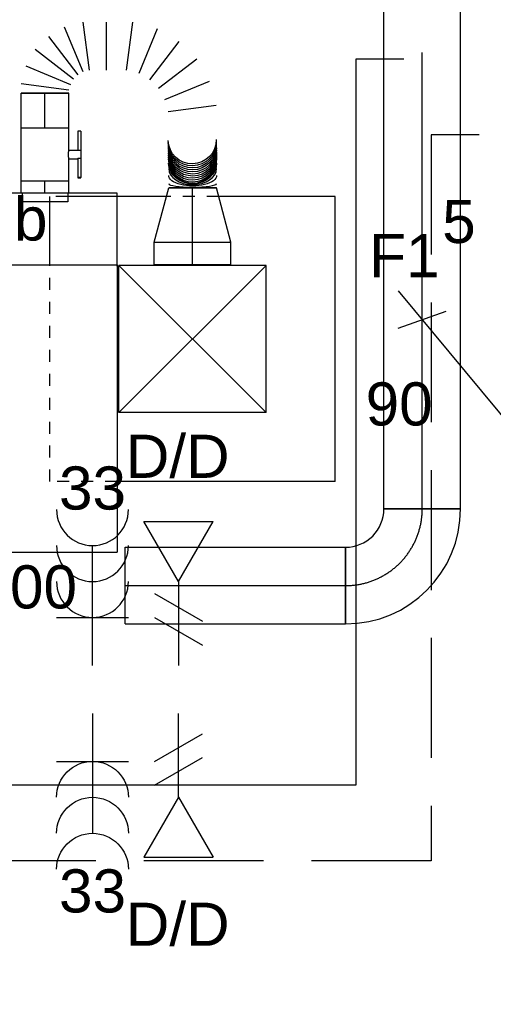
# Model space of a CAD drawing. Extents: x -132501 to 411300, y -42818 to 427495.
# Tile 66 of 256: x 15921 to 16909, y 22294 to 24348. Entities that reach past the tile are written whole.
import ezdxf
from ezdxf.enums import TextEntityAlignment as Align

# ---------------------------------------------------------------- set-up
doc = ezdxf.new("R2010")
doc.units = 0
doc.header["$LTSCALE"] = 50
for name, pattern in [('2322140', [45, 40, -5]), ('2322203', [45, 5, -2, 5, -2, 5, -2, 5, -2, 5, -2, 5, -5]), ('CENTER2', [28.575000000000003, 19.05, -3.175, 3.175, -3.175]), ('STREEPJES', [0.1, 0.05, -0.05])]:
    doc.linetypes.add(name, pattern=pattern)
doc.layers.get('0').update_dxf_attribs({"linetype": 'CONTINUOUS'})
for name, color, linetype in [('45 Plafond 2D arcering', 7, 'CONTINUOUS'), ('EL6222--', 3, 'CONTINUOUS'), ('EL6311--', 3, 'CONTINUOUS'), ('EL6441--', 3, 'CONTINUOUS'), ('WL524---', 90, 'CONTINUOUS'), ('WL5448--', 4, 'CONTINUOUS'), ('WL570---_TOEVOER', 3, 'CONTINUOUS'), ('WL570---_TOEVOER_HL', 8, 'CONTINUOUS'), ('WL570---_TOEVOER_RST', 2, 'CONTINUOUS'), ('WL570---_TOEVOER_RST_HL', 1, 'CONTINUOUS'), ('WL5911--_D', 2, 'CONTINUOUS'), ('WM570---_TOEVOER', 1, 'CONTINUOUS'), ('WM570---_TOEVOER_PR', 1, 'CONTINUOUS'), ('WM570---_TOEVOER_RST_PR', 1, 'CONTINUOUS')]:
    doc.layers.add(name, color=color, linetype=linetype)
doc.styles.add('BURO-018', font='ARIAL.TTF', dxfattribs={"height": 63})
doc.styles.add('BURO-025', font='ARIAL.TTF', dxfattribs={"height": 125})

# ---------------------------------------------------------------- blocks, each defined once
blk = doc.blocks.new('1115B61149')
at = {"color": 0}
for p, q in [((-11.49, 2), (-11.49, -2)), ((11.49, 2), (11.49, -2))]:
    blk.add_line(p, q, dxfattribs=at)
at = {"color": 0, "linetype": 'Continuous'}
blk.add_circle((0, 0), 2.5, dxfattribs=at)
at = {"color": 0}
for points in [[(-2.5, 0.75), (-11.49, 0.75), (-2.5, -0.75), (-11.49, -0.75)], [(2.5, 0.75), (11.49, 0.75), (2.5, -0.75), (11.49, -0.75)]]:
    blk.add_solid(points, dxfattribs=at)
at = {"color": 0, "linetype": 'Continuous', "style": 'BURO-018'}
for tag, p in [('E_GKAST', (0, 8)), ('E_GROEP', (0, 5)), ('E_SGROEP', (4.5, 5)), ('E_ARMCODE', (0, 0)), ('E_SLET', (4.5, -3))]:
    blk.add_attdef(tag, text='', height=1.8, dxfattribs=at).set_placement(p, align=Align.MIDDLE)
blk = doc.blocks.new('E00411')
at = {"color": 0, "linetype": 'Continuous'}
blk.add_circle((0, 0), 1.25, dxfattribs=at)
for points in [[(-2.891705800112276, 2.395768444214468), (-2.395768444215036, 2.891705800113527), (-1.237436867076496, 1.237436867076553)], [(2.395768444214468, 2.891705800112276), (2.891705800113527, 2.395768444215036), (1.237436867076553, 1.237436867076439)], [(-2.395768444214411, -2.891705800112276), (-2.89170580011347, -2.395768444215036), (-1.237436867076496, -1.237436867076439)], [(2.89170580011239, -2.395768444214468), (2.395768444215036, -2.891705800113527), (1.237436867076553, -1.237436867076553)]]:
    blk.add_solid(points, dxfattribs=at)
at = {"color": 0, "linetype": 'Continuous', "style": 'BURO-018'}
for tag, height, p in [('E_SLET1', 1.8, (-2.842e-13, 4.641705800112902)), ('E_GROEP', 1.799999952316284, (0, 0)), ('E_GKAST', 1.799999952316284, (0, 0))]:
    blk.add_attdef(tag, text='', height=height, dxfattribs=at).set_placement(p, align=Align.MIDDLE)
at = {"color": 0, "linetype": 'Continuous', "style": 'BURO-018', "flags": 1}
for tag in ['E_MATCODE', 'E_SGROEP']:
    blk.add_attdef(tag, text='', height=1.799999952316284, dxfattribs=at).set_placement((0, 0), align=Align.MIDDLE)
blk = doc.blocks.new('*U883')
at = {"color": 8, "linetype": 'STREEPJES', "ltscale": 10}
for p, q in [((-260.3983696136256, 297.5, -2537.5), (-297.5, 297.5, -2537.5)), ((-297.5, 286.4371661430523, -2537.5), (-297.5, 297.5, -2537.5)), ((55.03897447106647, 297.5, -2537.5), (-54.46603634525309, 297.5, -2537.5)), ((-297.5, -297.5, -2537.5), (-297.5, 155.0835380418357, -2537.5)), ((-157.3612818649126, -297.5, -2537.5), (-297.5, -297.5, -2537.5))]:
    blk.add_line(p, q, dxfattribs=at)
at = {"color": 0, "ltscale": 10}
for p, q in [((-54.46603634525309, 297.5, -2537.5), (-260.3983696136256, 297.5, -2537.5)), ((297.5, 297.5, -2537.5), (55.03897447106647, 297.5, -2537.5)), ((297.5, -297.5, -2537.5), (297.5, 297.5, -2537.5)), ((-297.5, 155.0835380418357, -2537.5), (-297.5, 286.4371661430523, -2537.5)), ((153.5, 153.5, -2537.5), (-153.5, 153.5, -2537.5)), ((-153.5, -153.5, -2537.5), (-153.5, 153.5, -2537.5)), ((153.5, -153.5, -2537.5), (-153.5, 153.5, -2537.5)), ((-153.5, -153.5, -2537.5), (153.5, 153.5, -2537.5)), ((153.5, -153.5, -2537.5), (153.5, 153.5, -2537.5)), ((153.5, -153.5, -2537.5), (-153.5, -153.5, -2537.5)), ((297.5, -297.5, -2537.5), (-157.3612818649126, -297.5, -2537.5))]:
    blk.add_line(p, q, dxfattribs=at)
at = {"layer": 'WL570---_TOEVOER_RST_HL', "linetype": 'CENTER2'}
blk.add_circle((0, 0, -2537.5), 0.075, dxfattribs=at)
at = {"layer": 'WL570---_TOEVOER_RST', "color": 1, "style": 'BURO-018'}
for tag in ['MC', 'Q']:
    blk.add_attdef(tag, text='', height=90, dxfattribs=at).set_placement((0, 0), align=Align.MIDDLE)
at = {"layer": 'WM570---_TOEVOER_RST_PR', "color": 1, "style": 'BURO-018'}
blk.add_attdef('POSNR', text='', height=90, dxfattribs=at).set_placement((0, 0), align=Align.MIDDLE)
blk = doc.blocks.new('*U885')
at = {"color": 2, "ltscale": 10}
for p, q in [((449.9999999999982, 300.0000000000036, -2995), (-450.0000000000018, 300.0000000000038, -2995)), ((-450.0000000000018, -299.9999999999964, -2995), (-450.0000000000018, 300.0000000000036, -2995)), ((449.9999999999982, -299.9999999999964, -2995), (449.9999999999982, 300.0000000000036, -2995)), ((449.9999999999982, -299.9999999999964, -2995), (-450.0000000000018, -299.9999999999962, -2995))]:
    blk.add_line(p, q, dxfattribs=at)
at = {"layer": 'WL5911--_D', "color": 2, "style": 'BURO-025'}
blk.add_attdef('POSNR', text='', height=125, dxfattribs=at).set_placement((0, 0), align=Align.MIDDLE)
blk = doc.blocks.new('*U886')
at = {"color": 0, "ltscale": 10}
for p, q in [((0, 50, -3000), (24.74124638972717, 49.99999999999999, -3000)), ((0, -50, -3000), (1.83697019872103e-14, 50, -3000)), ((0, -50, -3000), (24.74124638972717, -50.00000000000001, -3000))]:
    blk.add_line(p, q, dxfattribs=at)
at = {"layer": 'WL570---_TOEVOER_HL', "linetype": 'CENTER2'}
blk.add_line((0, 0, -3000), (24.74124638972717, -4.544893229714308e-15, -3000), dxfattribs=at)
at = {"layer": 'WM570---_TOEVOER_PR', "color": 1, "style": 'BURO-018'}
blk.add_attdef('POSNR', text='', height=90, dxfattribs=at).set_placement((0, 0), align=Align.MIDDLE)
blk = doc.blocks.new('*U891')
at = {"color": 2, "ltscale": 10}
for p, q in [((-80.59124638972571, 47.5, -3000), (-98.44999999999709, 47.5, -3000)), ((-98.44999999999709, -47.5, -3000), (-98.44999999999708, 47.5, -3000)), ((-55.84999999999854, 50, -3000), (55.84999999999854, 49.99999999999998, -3000)), ((-55.84999999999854, -50, -3000), (-55.84999999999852, 50, -3000)), ((55.84999999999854, 50, -3000), (55.84999999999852, -50, -3000)), ((-80.59124638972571, -47.5, -3000), (-98.44999999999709, -47.5, -3000)), ((-55.84999999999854, -50, -3000), (-9.308333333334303, -50.00000000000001, -3000)), ((-9.308333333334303, -50, -3000), (-9.308333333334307, -68.33333333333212, -3000)), ((9.308333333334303, -50, -3000), (9.308333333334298, -75, -3000)), ((9.308333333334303, -50, -3000), (55.84999999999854, -50.00000000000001, -3000)), ((-48.86751880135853, -68.33333333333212, -3000), (-48.86751880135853, -74.99999999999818, -3000)), ((-47.86751880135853, -68.33333333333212, -3000), (-48.86751880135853, -68.33333333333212, -3000)), ((-48.86751880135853, -74.99999999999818, -3000), (-47.86751880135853, -75, -3000)), ((-7.514599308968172, -68.33333333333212, -3000), (-47.86751880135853, -68.3333333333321, -3000)), ((-47.86751880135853, -75, -3000), (-47.86751880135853, -68.33333333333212, -3000)), ((-7.514599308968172, -75, -3000), (-47.86751880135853, -74.99999999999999, -3000)), ((-7.514599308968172, -68.33333333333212, -3000), (-7.514599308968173, -75, -3000)), ((9.308333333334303, -75, -3000), (-7.514599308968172, -75, -3000)), ((48.86751880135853, -68.33333333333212, -3000), (9.308333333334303, -68.3333333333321, -3000)), ((48.86751880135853, -75, -3000), (9.308333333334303, -74.99999999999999, -3000)), ((48.86751880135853, -75, -3000), (48.86751880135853, -68.33333333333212, -3000))]:
    blk.add_line(p, q, dxfattribs=at)
blk.add_spline([(-9.26057528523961, -49.9911310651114, -3000), (-9.117791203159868, -49.96487813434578, -3000), (-8.881446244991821, -49.92228979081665, -3000), (-8.55396562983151, -49.86507052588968, -3000), (-8.138709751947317, -49.79551713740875, -3000), (-7.639939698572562, -49.71643198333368, -3000), (-7.06277352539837, -49.63101550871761, -3000), (-6.413133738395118, -49.542741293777, -3000), (-5.697686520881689, -49.45521774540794, -3000), (-4.923773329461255, -49.37204142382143, -3000), (-4.099335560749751, -49.29664778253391, -3000), (-3.232833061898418, -49.23216570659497, -3000), (-2.333157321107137, -49.18128255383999, -3000), (-1.409540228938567, -49.14612633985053, -3000), (-0.4714593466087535, -49.12817118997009, -3000), (0.4714593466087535, -49.12817118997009, -3000), (1.409540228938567, -49.14612633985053, -3000), (2.333157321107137, -49.18128255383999, -3000), (3.232833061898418, -49.23216570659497, -3000), (4.099335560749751, -49.29664778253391, -3000), (4.923773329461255, -49.37204142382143, -3000), (5.697686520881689, -49.45521774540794, -3000), (6.413133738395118, -49.542741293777, -3000), (7.06277352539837, -49.63101550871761, -3000), (7.639939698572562, -49.71643198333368, -3000), (8.138709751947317, -49.79551713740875, -3000), (8.55396562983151, -49.86507052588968, -3000), (8.881446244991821, -49.92228979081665, -3000), (9.117791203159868, -49.96487813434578, -3000), (9.26057528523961, -49.9911310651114, -3000), (9.308333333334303, -50, -3000)], degree=3, dxfattribs=at)
at = {"layer": 'WL570---_TOEVOER', "color": 1, "style": 'BURO-018'}
blk.add_attdef('I', text='', height=90, dxfattribs=at).set_placement((0, 0), align=Align.MIDDLE)
at = {"layer": 'WM570---_TOEVOER_PR', "color": 1, "style": 'BURO-018'}
blk.add_attdef('POSNR', text='', height=90, dxfattribs=at).set_placement((0, 0), align=Align.MIDDLE)
blk = doc.blocks.new('*U892')
at = {"color": 0, "ltscale": 10}
for p, q in [((-46.70000000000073, 80, -2550), (0, 79.99999999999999, -2550)), ((-46.70000000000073, 80, -2550), (-46.70000000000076, -80, -2550)), ((0, 80, -2550), (113.0999999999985, 49.99999999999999, -2550)), ((0, 80, -2550), (-2.939152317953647e-14, -80, -2550)), ((0, 80, -2550), (-2.939152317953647e-14, -80, -2550)), ((0, 80, -2550), (-2.939152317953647e-14, -80, -2550)), ((113.0999999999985, 50, -2550), (113.0999999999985, -50, -2550)), ((113.0999999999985, 50, -2550), (113.0999999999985, -50, -2550)), ((0, -80, -2550), (113.0999999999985, -50.00000000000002, -2550)), ((-46.70000000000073, -80, -2550), (0, -80.00000000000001, -2550))]:
    blk.add_line(p, q, dxfattribs=at)
at = {"layer": 'WL570---_TOEVOER_RST_HL', "linetype": 'CENTER2'}
for p, q in [((-46.70000000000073, 0, -2550), (0, -8.578650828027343e-15, -2550)), ((0, 0, -2550), (113.0999999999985, -2.077613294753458e-14, -2550))]:
    blk.add_line(p, q, dxfattribs=at)
blk.add_circle((113.0999999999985, 0, -2550), 0.075, dxfattribs=at)
at = {"layer": 'WM570---_TOEVOER_RST_PR', "color": 1, "style": 'BURO-018'}
blk.add_attdef('POSNR', text='', height=90, dxfattribs=at).set_placement((0, 0), align=Align.MIDDLE)
blk = doc.blocks.new('*U893')
at = {"color": 0, "ltscale": 10}
for p, q in [((0, 50, -3000), (71.87017022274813, 49.99999999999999, -3000)), ((71.87017022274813, 50, -3000), (71.87017022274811, -50, -3000)), ((0, -50, -3000), (71.87017022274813, -50.00000000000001, -3000))]:
    blk.add_line(p, q, dxfattribs=at)
at = {"layer": 'WL570---_TOEVOER_HL', "linetype": 'CENTER2'}
blk.add_line((0, 0, -3000), (71.87017022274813, -1.320233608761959e-14, -3000), dxfattribs=at)
at = {"layer": 'WM570---_TOEVOER_PR', "color": 1, "style": 'BURO-018'}
blk.add_attdef('POSNR', text='', height=90, dxfattribs=at).set_placement((0, 0), align=Align.MIDDLE)
blk = doc.blocks.new('*U894')
at = {"color": 0, "ltscale": 10}
for p, q in [((0, -50, -3000), (1.83697019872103e-14, 50, -3000)), ((6.364432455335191, -50, -3000), (19.5296822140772, 50, -3000)), ((57.25813107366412, 39.89069259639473, -3000), (18.65957181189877, -53.2944726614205, -3000)), ((29.68309218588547, -59.6589051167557, -3000), (91.08453292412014, 20.36101038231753, -3000)), ((118.7036743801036, -7.258131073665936, -3000), (38.68375888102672, -68.65957181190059, -3000)), ((45.04819133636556, -79.68309218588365, -3000), (138.2333565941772, -41.08453292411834, -3000)), ((148.3426639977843, -78.81298178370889, -3000), (48.34266399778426, -91.97823154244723, -3000)), ((148.3426639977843, -127.7917133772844, -3000), (48.34266399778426, -127.7917133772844, -3000)), ((48.34266399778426, -170.4060125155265, -3000), (148.3426639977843, -183.5712622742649, -3000)), ((134.7129945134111, -234.4378812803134, -3000), (41.52782925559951, -195.8393220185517, -3000)), ((28.36257949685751, -218.6422034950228, -3000), (108.3824949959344, -280.0436442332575, -3000)), ((71.1455454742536, -317.2805937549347, -3000), (9.74410473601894, -237.2606782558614, -3000)), ((-197.1903909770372, -358.1848386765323, -3000), (-197.1903909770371, -258.1848386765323, -3000)), ((-25.3268364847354, -357.2407627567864, -3000), (-38.49208624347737, -257.2407627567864, -3000)), ((-13.05877674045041, -250.4259280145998, -3000), (25.5397825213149, -343.611093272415, -3000)), ((-138.5394724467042, -358.0916234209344, -3000), (-137.9251779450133, -358.0846813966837, -3000))]:
    blk.add_line(p, q, dxfattribs=at)
for centre, major_axis, ratio, start_param, end_param in [((-188.4337627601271, -308.1848386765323, -3000), (0.01568748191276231, -49.99999994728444), 0.1463477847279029, 3.141546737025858, 6.283139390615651), ((-157.0179443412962, -308.1541357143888, -3000), (0.0968660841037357, -49.99991046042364), 0.6713940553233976, 3.141217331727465, 6.282809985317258), ((-138.7973188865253, -308.0922859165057, -3000), (0.5650048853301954, -49.99685710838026), 0.9759099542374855, 3.147887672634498, 6.276890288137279)]:
    blk.add_ellipse(centre, major_axis=major_axis, ratio=ratio, start_param=start_param, end_param=end_param, dxfattribs=at)
at = {"color": 0, "ltscale": 10, "extrusion": (0, 0, -0.9999999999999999)}
for centre, major_axis, ratio, start_param, end_param in [((-171.654965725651, -308.1743099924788, -3000), (-0.05014507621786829, 49.99997773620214), 0.4267684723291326, 3.141432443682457, 6.283025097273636), ((-135.6525915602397, -308.0364588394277, -3000), (0.887490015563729, -49.9921229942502), 0.9930872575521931, 0, 3.141592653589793), ((-131.418491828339, -307.9612925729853, -3000), (0.887490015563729, -49.9921229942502), 0.9930872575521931, 0, 3.141592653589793), ((-127.1843920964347, -307.8861263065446, -3000), (0.887490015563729, -49.9921229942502), 0.9930872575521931, 0, 3.141592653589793), ((-122.9502923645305, -307.8109600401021, -3000), (0.887490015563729, -49.9921229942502), 0.9930872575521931, 0, 3.141592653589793), ((-118.7161926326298, -307.7357937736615, -3000), (0.887490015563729, -49.9921229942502), 0.9930872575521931, 0, 3.141592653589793), ((-114.4820929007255, -307.660627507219, -3000), (0.887490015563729, -49.9921229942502), 0.9930872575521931, 0, 3.141592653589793), ((-110.2479931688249, -307.5854612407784, -3000), (0.887490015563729, -49.9921229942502), 0.9930872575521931, 0, 3.141592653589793), ((-106.0138934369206, -307.5102949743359, -3000), (0.887490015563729, -49.9921229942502), 0.9930872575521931, 0, 3.141592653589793), ((-101.7797937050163, -307.4351287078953, -3000), (0.887490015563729, -49.9921229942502), 0.9930872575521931, 0, 3.141592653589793), ((-97.5456939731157, -307.3599624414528, -3000), (0.887490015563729, -49.9921229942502), 0.9930872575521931, 0, 3.141592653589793)]:
    blk.add_ellipse(centre, major_axis=major_axis, ratio=ratio, start_param=start_param, end_param=end_param, dxfattribs=at)
at = {"color": 0, "ltscale": 10, "extrusion": (0, 0, -1)}
blk.add_ellipse((-145.7503741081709, -308.1260079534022, -3000), major_axis=(-0.1836561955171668, 49.99967173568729), ratio=0.8597065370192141, start_param=3.140580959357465, end_param=6.282173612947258, dxfattribs=at)
at = {"layer": 'WM570---_TOEVOER_PR', "color": 1, "style": 'BURO-018'}
blk.add_attdef('POSNR', text='', height=90, dxfattribs=at).set_placement((0, 0), align=Align.MIDDLE)
blk = doc.blocks.new('*U908')
at = {"color": 0, "ltscale": 10}
for p, q in [((0, 80, -3000), (459.7377853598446, 80, -3000)), ((0, -80, -3000), (0, 80, -3000)), ((459.7377853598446, 80, -3000), (459.7377853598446, -80, -3000)), ((0, -80, -3000), (459.7377853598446, -80, -3000))]:
    blk.add_line(p, q, dxfattribs=at)
at = {"layer": 'WL570---_TOEVOER_HL', "linetype": 'CENTER2'}
blk.add_line((0, 0, -3000), (459.7377853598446, 0, -3000), dxfattribs=at)
at = {"layer": 'WM570---_TOEVOER_PR', "color": 1, "style": 'BURO-018'}
blk.add_attdef('POSNR', text='', height=90, dxfattribs=at).set_placement((0, 0), align=Align.MIDDLE)
blk = doc.blocks.new('*U909')
at = {"color": 0, "ltscale": 10}
for p, q in [((-80, 160, -2770), (80, 160, -2770)), ((-160, -80, -2770), (-160, 80, -2770))]:
    blk.add_line(p, q, dxfattribs=at)
for centre, radius, start, end in [((-159.9999999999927, 159.9999999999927, -2770), 79.99999999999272, 269.9999999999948, 5.275779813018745e-12), ((-160, 160, -2770), 240, 270, 0)]:
    blk.add_arc(centre, radius, start, end, dxfattribs=at)
at = {"layer": 'WL570---_TOEVOER_HL', "linetype": 'CENTER2'}
blk.add_arc((-160, 160, -2770), 160, 270, 0, dxfattribs=at)
at = {"layer": 'WM570---_TOEVOER_PR', "color": 1, "style": 'BURO-018'}
blk.add_attdef('POSNR', text='', height=90, dxfattribs=at).set_placement((0, 0), align=Align.MIDDLE)
blk = doc.blocks.new('*U910')
at = {"layer": 'WM570---_TOEVOER', "color": 0, "ltscale": 10}
for p, q in [((-50, 60.31977677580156), (227.0140822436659, -273.8687753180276)), ((-50, -18.02864675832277), (50, 18.02864675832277)), ((227.0140822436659, -273.8687753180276), (584.5857057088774, -273.8687753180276))]:
    blk.add_line(p, q, dxfattribs=at)
at = {"layer": 'WM570---_TOEVOER', "color": 0, "style": 'BURO-018'}
for s, p in [('%%c160', (277.0140822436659, -248.8687753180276)), ('2770', (277.0140822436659, -388.8687753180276))]:
    blk.add_text(s, height=90, dxfattribs=at).set_placement(p)
blk = doc.blocks.new('*U914')
at = {"color": 0, "ltscale": 10}
for p, q in [((0, 80.00000000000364, -2770), (2464.113177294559, 80.00000000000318, -2770)), ((0, -79.99999999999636, -2770), (2.939152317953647e-14, 80.00000000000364, -2770)), ((0, -79.99999999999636, -2770), (2464.113177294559, -79.99999999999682, -2770))]:
    blk.add_line(p, q, dxfattribs=at)
at = {"layer": 'WL570---_TOEVOER_HL', "linetype": 'CENTER2'}
blk.add_line((0, 3.637978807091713e-12, -2770), (2464.113177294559, 3.185328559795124e-12, -2770), dxfattribs=at)
at = {"layer": 'WM570---_TOEVOER_PR', "color": 1, "style": 'BURO-018'}
blk.add_attdef('POSNR', text='', height=90, dxfattribs=at).set_placement((0, 0), align=Align.MIDDLE)
blk = doc.blocks.new('E00153')
at = {"color": 0, "linetype": 'Continuous'}
for p, q in [((-1.443375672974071, 7), (1.443375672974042, 7)), ((0, 4.5), (-1.443375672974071, 7)), ((0, 4.5), (1.443375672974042, 7)), ((0, 4.5), (0, 1)), ((-1, 4), (1, 2.845299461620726)), ((-1, 3), (1, 1.845299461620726))]:
    blk.add_line(p, q, dxfattribs=at)
at = {"color": 7, "style": 'BURO-018'}
for tag, p in [('E_COMMENT1', (-6, 12)), ('E_COMMENT2', (6, 12)), ('E_DCOM1', (-6, 9)), ('E_DCOM2', (6, 9))]:
    blk.add_attdef(tag, text='', height=1.8, dxfattribs=at).set_placement(p, align=Align.MIDDLE)
at = {"color": 0, "style": 'BURO-018'}
blk.add_attdef('E_TEXT1', text='', height=1.8, dxfattribs=at).set_placement((2.5, 6), align=Align.MIDDLE)
at = {"color": 0, "linetype": 'Continuous', "style": 'BURO-018', "flags": 1}
blk.add_attdef('E_MATCODE', text='', height=1.799999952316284, dxfattribs=at).set_placement((0, 0), align=Align.MIDDLE)
blk = doc.blocks.new('111304B')
at = {"color": 0, "linetype": 'Continuous'}
for p, q in [((0, 1), (0, 6)), ((-1.5, 3), (1.5, 3))]:
    blk.add_line(p, q, dxfattribs=at)
for centre in [(0, 7.5), (0, 6), (0, 4.5)]:
    blk.add_arc(centre, 1.5, 180, 0, dxfattribs=at)
at = {"color": 0, "linetype": 'Continuous', "style": 'BURO-018'}
for tag, p in [('E_GKAST', (0, 13)), ('E_GROEP', (0, 10)), ('E_SGROEP', (4.5, 10))]:
    blk.add_attdef(tag, text='', height=1.8, dxfattribs=at).set_placement(p, align=Align.MIDDLE)
at = {"color": 0, "linetype": 'Continuous', "style": 'BURO-018', "flags": 1}
for tag, height, p in [('E_VERMCODE', 1.8, (13, 10)), ('E_MATCODE', 1.799999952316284, (0, 0))]:
    blk.add_attdef(tag, text='', height=height, dxfattribs=at).set_placement(p, align=Align.MIDDLE)
blk = doc.blocks.new('GAFGHYHY')
at = {"layer": '45 Plafond 2D arcering', "linetype": 'Continuous'}
h = blk.add_hatch(dxfattribs=at)
h.set_pattern_fill('RASTER_600_0002', color=8, style=0, pattern_type=2)
h.set_pattern_definition([(0, (329606.6039655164, 263113.0164054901), (0, 600), []), (90, (329606.6039655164, 263113.0164054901), (-600, 0), [])])
h.paths.add_polyline_path([(314958.4484486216, 262579.1641033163), (311651.3856012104, 262579.1641033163), (311651.3856012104, 260865.8213427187), (318334.3856012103, 260865.8213427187), (318334.3856012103, 255497.548901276), (322319.3858894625, 254963.888382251), (325862.8856012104, 254725.6584581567), (325862.8856012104, 257249.2687077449), (333290.8856012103, 257249.2687077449), (333290.8856012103, 254942.5259475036), (336798.324696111, 255489.678399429), (340391.3464691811, 256042.0766862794), (347581.1320038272, 257147.4485607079), (347540.0042540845, 258187.0408377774), (344346.2374735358, 258187.0408377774), (344274.0276694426, 258060.1071111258, -0.2927741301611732), (338835.1502440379, 268360.9548132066), (333245.8043765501, 267502.245652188), (329585.4417988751, 267292.1290713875), (328865.1988823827, 267293.5379741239, 0.01313377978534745), (328865.6683573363, 267533.5375149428), (329496.8869935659, 267532.3027569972), (329497.1041820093, 270676.7641032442), (328743.0875005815, 270676.7641032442), (328743.0875005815, 270841.7641032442), (329497.1055634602, 270841.7641032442), (329497.1055634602, 272301.7641032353), (326028.5856012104, 272301.7641032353), (326028.5856012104, 270841.7641032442), (326783.0875005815, 270841.7641032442), (326783.0875005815, 270676.7641032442), (326008.5856012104, 270676.7641032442), (315530.2996312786, 270676.7641032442, -0.06356526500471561), (316101.1455684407, 268525.0756693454), (316090.0725138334, 268527.2530816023, -0.003566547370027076), (316103.7128682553, 268406.4108793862), (316579.7973396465, 268479.8951624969), (316533.0012536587, 268710.3932426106), (316693.973066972, 268745.3050008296, -0.1356799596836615), (316433.9819192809, 263929.0466205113), (316277.9569696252, 263980.9998569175), (316414.7757330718, 264431.9906666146), (314732.6044793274, 264431.9906666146, 0.01816797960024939)], flags=0)
h.paths.add_polyline_path([(325877.1581249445, 261732.8260382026, -51.8167411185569), (326135.6591064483, 261974.1158924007), (326121.4581252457, 261988.1989365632), (325864.0853531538, 261747.9621750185)], flags=0)
h.paths.add_polyline_path([(329466.0667907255, 263438.9307410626, -0.9999999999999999), (335716.0667907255, 263438.9307410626, -0.9999999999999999)], flags=0)
h.paths.add_polyline_path([(339101.6930176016, 258177.7519564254, -0.9999999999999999), (333851.6930176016, 258177.7519564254, -0.9999999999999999)], flags=0)

msp = doc.modelspace()

# ---------------------------------------------------------------- linework, layer by layer
at = {"layer": 'WL5448--', "linetype": '2322140'}
for p, q in [((16622.36166432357, 24266.05639799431, 2900), (16622.36166432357, 22751.38234346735, 2900)), ((18972.37103079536, 24266.05639799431, 2900), (16622.36166432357, 24266.05639799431, 2900)), ((16622.36166432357, 22751.38234346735, 2900), (14633.82522105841, 22751.38234346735, 2900))]:
    msp.add_line(p, q, dxfattribs=at)
at = {"layer": 'WL5448--', "linetype": '2322203'}
for p, q in [((16779.89890606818, 24108.51915624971, 2900), (16779.89890606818, 22593.84510172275, 2900)), ((19129.90827253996, 24108.51915624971, 2900), (16779.89890606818, 24108.51915624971, 2900)), ((16779.89890606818, 22593.84510172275, 2900), (14791.36246280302, 22593.84510172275, 2900))]:
    msp.add_line(p, q, dxfattribs=at)
at = {"layer": 'WL570---_TOEVOER'}
for p, q in [((15224.13098095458, 23987.33995508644, 95), (16123.5962140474, 23987.33995508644, 95)), ((16123.5962140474, 23987.33995508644, 95), (16123.5962140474, 23834.25076546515, 95))]:
    msp.add_line(p, q, dxfattribs=at)

# ---------------------------------------------------------------- block references
at = {"layer": 'EL6222--'}
ref = msp.add_blockref('111304B', (16072.84727698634, 22951.26976644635), dxfattribs=dict(at, xscale=50, yscale=50, zscale=50))
ref.add_attrib('E_GROEP', '33', dxfattribs={"layer": '0', "color": 1, "linetype": 'Continuous', "height": 90, "style": 'BURO-018'}).set_placement((16072.84727698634, 23371.45939707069), align=Align.MIDDLE)
ref = msp.add_blockref('111304B', (16072.84727698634, 22951.07929300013), dxfattribs=dict(at, xscale=-50, yscale=50, zscale=50, rotation=180))
ref.add_attrib('E_GROEP', '33', dxfattribs={"layer": '0', "color": 1, "linetype": 'Continuous', "height": 90, "style": 'BURO-018'}).set_placement((16072.84727698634, 22530.88966237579), align=Align.MIDDLE)
at = {"layer": 'EL6311--'}
ref = msp.add_blockref('1115B61149', (17087.56127399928, 23926.86068309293), dxfattribs=dict(at, xscale=50, yscale=50, zscale=50, rotation=90))
ref.add_attrib('E_ARMCODE', 'H', dxfattribs={"layer": '0', "color": 1, "linetype": 'Continuous', "height": 90, "style": 'BURO-018'}).set_placement((17087.56127399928, 23926.86068309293), align=Align.MIDDLE)
ref.add_attrib('E_GROEP', '5', dxfattribs={"layer": '0', "color": 1, "linetype": 'Continuous', "height": 90, "style": 'BURO-018'}).set_placement((16837.56127399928, 23926.86068309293), align=Align.MIDDLE)
ref = msp.add_blockref('E00411', (15647.25583136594, 23920.1280097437), dxfattribs=dict(at, xscale=50, yscale=50, zscale=50))
ref.add_attrib('E_SLET1', 'a+b', dxfattribs={"layer": '0', "color": 1, "linetype": 'Continuous', "height": 90, "style": 'BURO-018'}).set_placement((15872.25583136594, 23934.54315236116), align=Align.MIDDLE)
ref = msp.add_blockref('1115B61149', (17095.8069933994, 21818.39998242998), dxfattribs=dict(at, xscale=50, yscale=50, zscale=50, rotation=90))
ref.add_attrib('E_ARMCODE', 'H', dxfattribs={"layer": '0', "color": 1, "linetype": 'Continuous', "height": 90, "style": 'BURO-018'}).set_placement((17095.8069933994, 21818.39998242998), align=Align.MIDDLE)
ref.add_attrib('E_GROEP', '5', dxfattribs={"layer": '0', "color": 1, "linetype": 'Continuous', "height": 90, "style": 'BURO-018'}).set_placement((16845.8069933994, 21818.39998242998), align=Align.MIDDLE)
at = {"layer": 'EL6441--'}
ref = msp.add_blockref('E00153', (16252.38878261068, 22951.22906702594), dxfattribs=dict(at, xscale=50, yscale=50, zscale=50))
ref.add_attrib('E_TEXT1', 'D/D', dxfattribs={"layer": '0', "color": 1, "height": 90, "style": 'BURO-018'}).set_placement((16250.6087242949, 23439.33216298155), align=Align.MIDDLE)
ref = msp.add_blockref('E00153', (16252.38878261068, 22951.11999242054), dxfattribs=dict(at, xscale=-50, yscale=50, zscale=50, rotation=180))
ref.add_attrib('E_TEXT1', 'D/D', dxfattribs={"layer": '0', "color": 1, "height": 90, "style": 'BURO-018'}).set_placement((16250.6087242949, 22463.01689646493), align=Align.MIDDLE)
at = {"layer": 'WL524---'}
msp.add_blockref('GAFGHYHY', (-304837.0444749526, -242743.8149120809), dxfattribs=at)
at = {"layer": 'WL570---_TOEVOER', "rotation": 90}
for name, p in [('*U914', (16760.9596849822, 23327.8471555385, 2770)), ('*U894', (15973.59389320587, 24194.86375341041, 3000)), ('*U893', (15973.59389320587, 24122.99358318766, 3000)), ('*U891', (15973.59389320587, 24067.14358318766, 3000)), ('*U886', (15973.59389320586, 23986.55233679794, 3000))]:
    msp.add_blockref(name, p, dxfattribs=at)
at = {"layer": 'WL570---_TOEVOER'}
for name, p in [('*U909', (16760.9596849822, 23167.8471555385, 2770)), ('*U908', (16141.22189962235, 23167.8471555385, 2770))]:
    msp.add_blockref(name, p, dxfattribs=at)
at = {"layer": 'WL570---_TOEVOER_RST', "rotation": 90}
msp.add_blockref('*U892', (16281.7787318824, 23884.57336243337, 2550), dxfattribs=at)
at = {"layer": 'WL570---_TOEVOER_RST'}
ref = msp.add_blockref('*U883', (16281.49226281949, 23682.25641704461, 2537.5), dxfattribs=at)
ref.add_attrib('Q', '90', dxfattribs={"color": 1, "height": 90, "style": 'BURO-018'}).set_placement((16712.75885006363, 23546.86205834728), align=Align.MIDDLE)
ref.add_attrib('MC', 'F1', dxfattribs={"color": 1, "height": 90, "style": 'BURO-018'}).set_placement((16723.63881554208, 23856.27097170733), align=Align.MIDDLE)
at = {"layer": 'WL5911--_D', "rotation": 180}
msp.add_blockref('*U885', (15674.13098095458, 23537.33995508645, 2995), dxfattribs=at)
at = {"layer": 'WM570---_TOEVOER'}
msp.add_blockref('*U910', (16760.9596849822, 23722.66459725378, 2770), dxfattribs=at)

# ---------------------------------------------------------------- texts
at = {"layer": 'WL570---_TOEVOER', "color": 1, "style": 'BURO-018'}
msp.add_text('600x900x200', height=90, dxfattribs=at).set_placement((15285.45559511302, 23120.11540451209))

doc.saveas('drawing.dxf')
